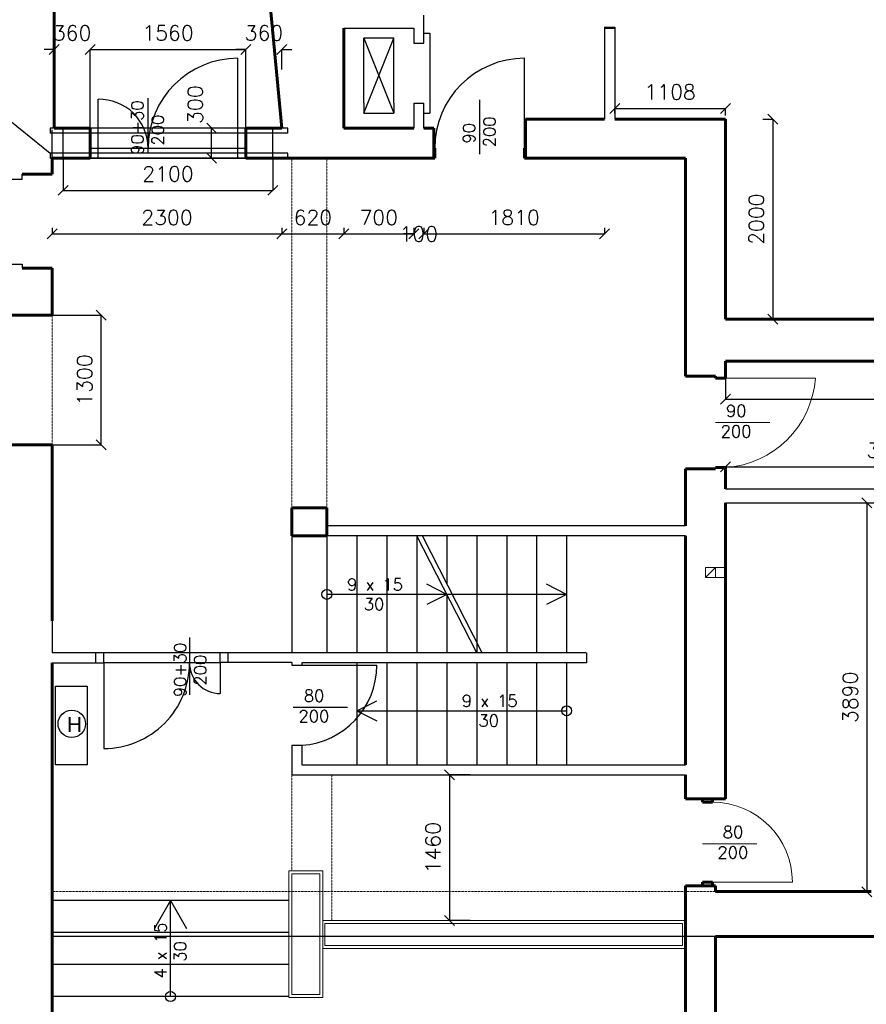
# Model space of a CAD drawing. Header units: millimetres. Extents: x -29041 to 64500, y 110629 to 283923.
# Tile 40 of 49: x 23348 to 31823, y 183125 to 192978. Entities that reach past the tile are written whole.
import ezdxf

# ---------------------------------------------------------------- set-up
doc = ezdxf.new("R2010")
doc.units = ezdxf.units.MM
doc.linetypes.add('DASHED', pattern=[0.75, 0.5, -0.25])
for name, color, linetype in [('beton', 7, 'Continuous'), ('cienka', 1, 'Continuous'), ('konstrukcja', 3, 'Continuous'), ('sciany', 7, 'Continuous')]:
    doc.layers.add(name, color=color, linetype=linetype)
for name, color, linetype, lineweight in [('ISTN_PRZEKROJOWA', 7, 'Continuous', 60), ('ISTN_WIDOKOWA', 7, 'Continuous', 13), ('pomocnicza', 11, 'Continuous', 13)]:
    doc.layers.add(name, color=color, linetype=linetype, lineweight=lineweight)
doc.styles.add('SLAWEK', font='simplex.shx', dxfattribs={"width": 0.7, "height": 1})
doc.styles.get("Standard").update_dxf_attribs({"font": 'arial.ttf'})
doc.styles.add('TXT 50', font='simplex.shx', dxfattribs={"height": 150})
doc.styles.add('txt150', font='arial.ttf', dxfattribs={"height": 150})
doc.dimstyles.new('wymiary1do50', dxfattribs={"dimtxt": 150, "dimasz": 100, "dimexe": 0.18, "dimexo": 0.066, "dimgap": 90, "dimtad": 1, "dimdec": 0, "dimzin": 0, "dimdsep": 46, "dimtxsty": 'txt150', "dimblk": 'OBLIQUE', "dimcen": 0.09, "dimclrd": 1, "dimclre": 1, "dimadec": 0, "dimazin": 0, "dimtfac": 1, "dimtdec": 0, "dimtix": 1, "dimtofl": 0, "dimtmove": 2, "dimatfit": 3, "dimfxl": 1, "dimtfillclr": 256, "dimtolj": 1, "dimtzin": 0, "dimarcsym": 0})

# ---------------------------------------------------------------- blocks, each defined once
blk = doc.blocks.new('_Oblique')
at = {"layer": 'sciany', "color": 0, "lineweight": -2}
blk.add_line((-0.5, -0.5), (0.5, 0.5), dxfattribs=at)
blk = doc.blocks.new('*D483')
at = {"layer": 'beton', "color": 1, "lineweight": -2}
for p, q in [((23692.7, 192681), (23592.7, 192681)), ((23692.7, 192481), (23692.7, 192681.1)), ((24052.7, 191892.4), (24052.7, 192681.1)), ((24052.7, 192681), (24152.7, 192681))]:
    blk.add_line(p, q, dxfattribs=at)
at = {"layer": 'Defpoints', "color": 0}
for p in [(24052.7, 192681), (23692.7, 192481), (24052.7, 191892.3)]:
    blk.add_point(p, dxfattribs=at)
at = {"layer": 'beton', "color": 1, "lineweight": -2, "xscale": 100, "yscale": 100, "zscale": 100}
blk.add_blockref('_Oblique', (23692.7, 192681), dxfattribs=at)
at = {"layer": 'beton', "color": 1, "lineweight": -2, "xscale": 100, "yscale": 100, "zscale": 100, "rotation": 180}
blk.add_blockref('_Oblique', (24052.7, 192681), dxfattribs=at)
at = {"layer": 'beton', "color": 0, "insert": (23872.7, 192846), "char_height": 150, "attachment_point": 5, "style": 'TXT 50'}
blk.add_mtext('\\A1;360', dxfattribs=at)
blk = doc.blocks.new('*D484')
at = {"layer": 'beton', "color": 1, "lineweight": -2}
for p, q in [((24052.7, 191892.4), (24052.7, 192681.1)), ((24052.7, 192681), (25612.7, 192681)), ((25612.7, 191892.4), (25612.7, 192681.1))]:
    blk.add_line(p, q, dxfattribs=at)
at = {"layer": 'Defpoints', "color": 0}
for p in [(25612.7, 192681), (24052.7, 191892.3), (25612.7, 191892.3)]:
    blk.add_point(p, dxfattribs=at)
at = {"layer": 'beton', "color": 1, "lineweight": -2, "xscale": 100, "yscale": 100, "zscale": 100, "rotation": 180}
blk.add_blockref('_Oblique', (24052.7, 192681), dxfattribs=at)
at = {"layer": 'beton', "color": 1, "lineweight": -2, "xscale": 100, "yscale": 100, "zscale": 100}
blk.add_blockref('_Oblique', (25612.7, 192681), dxfattribs=at)
at = {"layer": 'beton', "color": 0, "insert": (24832.7, 192846), "char_height": 150, "attachment_point": 5, "style": 'TXT 50'}
blk.add_mtext('\\A1;1560', dxfattribs=at)
blk = doc.blocks.new('*D485')
at = {"layer": 'beton', "color": 1, "lineweight": -2}
for p, q in [((25612.7, 192681), (25512.7, 192681)), ((25612.7, 191892.4), (25612.7, 192681.1)), ((25973, 192481), (25973, 192681.1)), ((25973, 192681), (26073, 192681))]:
    blk.add_line(p, q, dxfattribs=at)
at = {"layer": 'Defpoints', "color": 0}
for p in [(25973, 192681), (25973, 192481), (25612.7, 191892.3)]:
    blk.add_point(p, dxfattribs=at)
at = {"layer": 'beton', "color": 1, "lineweight": -2, "xscale": 100, "yscale": 100, "zscale": 100}
blk.add_blockref('_Oblique', (25612.7, 192681), dxfattribs=at)
at = {"layer": 'beton', "color": 1, "lineweight": -2, "xscale": 100, "yscale": 100, "zscale": 100, "rotation": 180}
blk.add_blockref('_Oblique', (25973, 192681), dxfattribs=at)
at = {"layer": 'beton', "color": 0, "insert": (25792.8, 192846), "char_height": 150, "attachment_point": 5, "style": 'TXT 50'}
blk.add_mtext('\\A1;360', dxfattribs=at)
blk = doc.blocks.new('*D501')
at = {"layer": 'beton', "color": 1, "lineweight": -2}
for p, q in [((30412.7, 189562.3), (30412.7, 189182.2)), ((38562.7, 189527.3), (38562.7, 189182.2)), ((30412.7, 189182.4), (38562.7, 189182.4))]:
    blk.add_line(p, q, dxfattribs=at)
at = {"layer": 'Defpoints', "color": 0}
for p in [(30412.7, 189562.3), (38562.7, 189527.3), (38562.7, 189182.4)]:
    blk.add_point(p, dxfattribs=at)
at = {"layer": 'beton', "color": 1, "lineweight": -2, "xscale": 100, "yscale": 100, "zscale": 100, "rotation": 180}
blk.add_blockref('_Oblique', (30412.7, 189182.4), dxfattribs=at)
at = {"layer": 'beton', "color": 1, "lineweight": -2, "xscale": 100, "yscale": 100, "zscale": 100}
blk.add_blockref('_Oblique', (38562.7, 189182.4), dxfattribs=at)
at = {"layer": 'beton', "color": 0, "insert": (34487.7, 189347.4), "char_height": 150, "attachment_point": 5, "style": 'TXT 50'}
blk.add_mtext('\\A1;8150', dxfattribs=at)
blk = doc.blocks.new('*D352')
at = {"layer": 'beton', "color": 1, "lineweight": -2}
for p, q in [((27856.2, 185422.3), (27649.8, 185422.3)), ((27649.9, 185422.3), (27649.9, 183962.3)), ((27856.2, 183962.3), (27649.8, 183962.3))]:
    blk.add_line(p, q, dxfattribs=at)
at = {"layer": 'Defpoints', "color": 0}
for p in [(27856.3, 185422.3), (27649.9, 183962.3), (27856.3, 183962.3)]:
    blk.add_point(p, dxfattribs=at)
at = {"layer": 'beton', "color": 1, "lineweight": -2, "xscale": 100, "yscale": 100, "zscale": 100}
for p, rotation in [((27649.9, 185422.3), 90), ((27649.9, 183962.3), 270)]:
    blk.add_blockref('_Oblique', p, dxfattribs=dict(at, rotation=rotation))
at = {"layer": 'beton', "color": 0, "insert": (27484.9, 184692.3), "char_height": 150, "attachment_point": 5, "rotation": 90, "style": 'TXT 50'}
blk.add_mtext('\\A1;1460', dxfattribs=at)
blk = doc.blocks.new('*D353')
at = {"layer": 'beton', "color": 1, "lineweight": -2}
for p, q in [((23672.7, 190893.8), (23672.7, 190833.7)), ((25973, 190893.8), (25973, 190833.7)), ((23672.7, 190833.9), (25973, 190833.9))]:
    blk.add_line(p, q, dxfattribs=at)
at = {"layer": 'Defpoints', "color": 0}
for p in [(23672.7, 190893.9), (25973, 190893.9), (25973, 190833.9)]:
    blk.add_point(p, dxfattribs=at)
at = {"layer": 'beton', "color": 1, "lineweight": -2, "xscale": 100, "yscale": 100, "zscale": 100, "rotation": 180}
blk.add_blockref('_Oblique', (23672.7, 190833.9), dxfattribs=at)
at = {"layer": 'beton', "color": 1, "lineweight": -2, "xscale": 100, "yscale": 100, "zscale": 100}
blk.add_blockref('_Oblique', (25973, 190833.9), dxfattribs=at)
at = {"layer": 'beton', "color": 0, "insert": (24822.8, 190998.9), "char_height": 150, "attachment_point": 5, "style": 'TXT 50'}
blk.add_mtext('\\A1;2300', dxfattribs=at)
blk = doc.blocks.new('*D354')
at = {"layer": 'beton', "color": 1, "lineweight": -2}
for p, q in [((25973, 190893.8), (25973, 190833.7)), ((26592.7, 190893.8), (26592.7, 190833.7)), ((25973, 190833.9), (26592.7, 190833.9))]:
    blk.add_line(p, q, dxfattribs=at)
at = {"layer": 'Defpoints', "color": 0}
for p in [(25973, 190893.9), (26592.7, 190893.9), (26592.7, 190833.9)]:
    blk.add_point(p, dxfattribs=at)
at = {"layer": 'beton', "color": 1, "lineweight": -2, "xscale": 100, "yscale": 100, "zscale": 100, "rotation": 180}
blk.add_blockref('_Oblique', (25973, 190833.9), dxfattribs=at)
at = {"layer": 'beton', "color": 1, "lineweight": -2, "xscale": 100, "yscale": 100, "zscale": 100}
blk.add_blockref('_Oblique', (26592.7, 190833.9), dxfattribs=at)
at = {"layer": 'beton', "color": 0, "insert": (26282.8, 190998.9), "char_height": 150, "attachment_point": 5, "style": 'TXT 50'}
blk.add_mtext('\\A1;620', dxfattribs=at)
blk = doc.blocks.new('*D355')
at = {"layer": 'beton', "color": 1, "lineweight": -2}
for p, q in [((26592.7, 190893.8), (26592.7, 190833.7)), ((27292.7, 190893.8), (27292.7, 190833.7)), ((26592.7, 190833.9), (27292.7, 190833.9))]:
    blk.add_line(p, q, dxfattribs=at)
at = {"layer": 'Defpoints', "color": 0}
for p in [(26592.7, 190893.9), (27292.7, 190893.9), (27292.7, 190833.9)]:
    blk.add_point(p, dxfattribs=at)
at = {"layer": 'beton', "color": 1, "lineweight": -2, "xscale": 100, "yscale": 100, "zscale": 100, "rotation": 180}
blk.add_blockref('_Oblique', (26592.7, 190833.9), dxfattribs=at)
at = {"layer": 'beton', "color": 1, "lineweight": -2, "xscale": 100, "yscale": 100, "zscale": 100}
blk.add_blockref('_Oblique', (27292.7, 190833.9), dxfattribs=at)
at = {"layer": 'beton', "color": 0, "insert": (26942.7, 190998.9), "char_height": 150, "attachment_point": 5, "style": 'TXT 50'}
blk.add_mtext('\\A1;700', dxfattribs=at)
blk = doc.blocks.new('*D356')
at = {"layer": 'beton', "color": 1, "lineweight": -2}
for p, q in [((27292.7, 190893.8), (27292.7, 190833.7)), ((27392.7, 190893.8), (27392.7, 190833.7)), ((27292.7, 190833.9), (27192.7, 190833.9)), ((27392.7, 190833.9), (27492.7, 190833.9))]:
    blk.add_line(p, q, dxfattribs=at)
at = {"layer": 'Defpoints', "color": 0}
for p in [(27292.7, 190893.9), (27392.7, 190893.9), (27392.7, 190833.9)]:
    blk.add_point(p, dxfattribs=at)
at = {"layer": 'beton', "color": 1, "lineweight": -2, "xscale": 100, "yscale": 100, "zscale": 100}
blk.add_blockref('_Oblique', (27292.7, 190833.9), dxfattribs=at)
at = {"layer": 'beton', "color": 1, "lineweight": -2, "xscale": 100, "yscale": 100, "zscale": 100, "rotation": 180}
blk.add_blockref('_Oblique', (27392.7, 190833.9), dxfattribs=at)
at = {"layer": 'beton', "color": 0, "insert": (27342.7, 190833.9), "char_height": 150, "attachment_point": 5, "style": 'TXT 50'}
blk.add_mtext('\\A1;100', dxfattribs=at)
blk = doc.blocks.new('*D357')
at = {"layer": 'beton', "color": 1, "lineweight": -2}
for p, q in [((27392.7, 190893.8), (27392.7, 190833.7)), ((29202.7, 190893.8), (29202.7, 190833.7)), ((27392.7, 190833.9), (29202.7, 190833.9))]:
    blk.add_line(p, q, dxfattribs=at)
at = {"layer": 'Defpoints', "color": 0}
for p in [(27392.7, 190893.9), (29202.7, 190893.9), (29202.7, 190833.9)]:
    blk.add_point(p, dxfattribs=at)
at = {"layer": 'beton', "color": 1, "lineweight": -2, "xscale": 100, "yscale": 100, "zscale": 100, "rotation": 180}
blk.add_blockref('_Oblique', (27392.7, 190833.9), dxfattribs=at)
at = {"layer": 'beton', "color": 1, "lineweight": -2, "xscale": 100, "yscale": 100, "zscale": 100}
blk.add_blockref('_Oblique', (29202.7, 190833.9), dxfattribs=at)
at = {"layer": 'beton', "color": 0, "insert": (28297.7, 190998.9), "char_height": 150, "attachment_point": 5, "style": 'TXT 50'}
blk.add_mtext('\\A1;1810', dxfattribs=at)
blk = doc.blocks.new('*D358')
at = {"layer": 'beton', "color": 1, "lineweight": -2}
for p, q in [((30412.7, 188407.9), (30412.7, 188504.2)), ((30412.7, 188504), (33752.7, 188504)), ((33752.7, 188407.9), (33752.7, 188504.2))]:
    blk.add_line(p, q, dxfattribs=at)
at = {"layer": 'Defpoints', "color": 0}
for p in [(33752.7, 188504), (30412.7, 188407.9), (33752.7, 188407.9)]:
    blk.add_point(p, dxfattribs=at)
at = {"layer": 'beton', "color": 1, "lineweight": -2, "xscale": 100, "yscale": 100, "zscale": 100, "rotation": 180}
blk.add_blockref('_Oblique', (30412.7, 188504), dxfattribs=at)
at = {"layer": 'beton', "color": 1, "lineweight": -2, "xscale": 100, "yscale": 100, "zscale": 100}
blk.add_blockref('_Oblique', (33752.7, 188504), dxfattribs=at)
at = {"layer": 'beton', "color": 0, "insert": (32082.7, 188669), "char_height": 150, "attachment_point": 5, "style": 'TXT 50'}
blk.add_mtext('\\A1;3340', dxfattribs=at)
blk = doc.blocks.new('*D392')
at = {"layer": 'beton', "color": 1, "lineweight": -2}
for p, q in [((29304.6, 192041.3), (29304.6, 192090.3)), ((29304.6, 192090.1), (30412.7, 192090.1)), ((30412.7, 192018.2), (30412.7, 192090.3))]:
    blk.add_line(p, q, dxfattribs=at)
at = {"layer": 'Defpoints', "color": 0}
for p in [(29304.6, 192041.2), (30412.7, 192090.1), (30412.7, 192018.2)]:
    blk.add_point(p, dxfattribs=at)
at = {"layer": 'beton', "color": 1, "lineweight": -2, "xscale": 100, "yscale": 100, "zscale": 100, "rotation": 180}
blk.add_blockref('_Oblique', (29304.6, 192090.1), dxfattribs=at)
at = {"layer": 'beton', "color": 1, "lineweight": -2, "xscale": 100, "yscale": 100, "zscale": 100}
blk.add_blockref('_Oblique', (30412.7, 192090.1), dxfattribs=at)
at = {"layer": 'beton', "color": 0, "insert": (29858.7, 192255.1), "char_height": 150, "attachment_point": 5, "style": 'TXT 50'}
blk.add_mtext('\\A1;1108', dxfattribs=at)
blk = doc.blocks.new('*D393')
at = {"layer": 'beton', "color": 1, "lineweight": -2}
for p, q in [((30786.8, 191982.3), (30887.3, 191982.3)), ((30887.1, 191982.3), (30887.1, 189982.3)), ((30757.9, 189982.3), (30887.3, 189982.3))]:
    blk.add_line(p, q, dxfattribs=at)
at = {"layer": 'Defpoints', "color": 0}
for p in [(30786.7, 191982.3), (30757.8, 189982.3), (30887.1, 189982.3)]:
    blk.add_point(p, dxfattribs=at)
at = {"layer": 'beton', "color": 1, "lineweight": -2, "xscale": 100, "yscale": 100, "zscale": 100}
for p, rotation in [((30887.1, 191982.3), 90), ((30887.1, 189982.3), 270)]:
    blk.add_blockref('_Oblique', p, dxfattribs=dict(at, rotation=rotation))
at = {"layer": 'beton', "color": 0, "insert": (30722.1, 190982.3), "char_height": 150, "attachment_point": 5, "rotation": 90, "style": 'TXT 50'}
blk.add_mtext('\\A1;2000', dxfattribs=at)
blk = doc.blocks.new('*D400')
at = {"layer": 'beton', "color": 1, "lineweight": -2}
for p, q in [((31750.8, 188142.3), (31826.7, 188142.3)), ((31826.5, 188142.3), (31826.5, 184252.3)), ((31630.6, 184252.3), (31826.7, 184252.3))]:
    blk.add_line(p, q, dxfattribs=at)
at = {"layer": 'Defpoints', "color": 0}
for p in [(31750.7, 188142.3), (31630.5, 184252.3), (31826.5, 184252.3)]:
    blk.add_point(p, dxfattribs=at)
at = {"layer": 'beton', "color": 1, "lineweight": -2, "xscale": 100, "yscale": 100, "zscale": 100}
for p, rotation in [((31826.5, 188142.3), 90), ((31826.5, 184252.3), 270)]:
    blk.add_blockref('_Oblique', p, dxfattribs=dict(at, rotation=rotation))
at = {"layer": 'beton', "color": 0, "insert": (31661.5, 186197.3), "char_height": 150, "attachment_point": 5, "rotation": 90, "style": 'TXT 50'}
blk.add_mtext('\\A1;3890', dxfattribs=at)
blk = doc.blocks.new('*D410')
at = {"layer": 'beton', "color": 1, "lineweight": -2}
for p, q in [((23672.8, 190022.3), (24163.1, 190022.3)), ((24162.9, 188722.3), (24162.9, 190022.3)), ((23672.8, 188722.3), (24163.1, 188722.3))]:
    blk.add_line(p, q, dxfattribs=at)
at = {"layer": 'Defpoints', "color": 0}
for p in [(23672.7, 190022.3), (24162.9, 190022.3), (23672.7, 188722.3)]:
    blk.add_point(p, dxfattribs=at)
at = {"layer": 'beton', "color": 1, "lineweight": -2, "xscale": 100, "yscale": 100, "zscale": 100}
for p, rotation in [((24162.9, 190022.3), 90), ((24162.9, 188722.3), 270)]:
    blk.add_blockref('_Oblique', p, dxfattribs=dict(at, rotation=rotation))
at = {"layer": 'beton', "color": 0, "insert": (23997.9, 189372.3), "char_height": 150, "attachment_point": 5, "rotation": 90, "style": 'TXT 50'}
blk.add_mtext('\\A1;1300', dxfattribs=at)
blk = doc.blocks.new('*D579')
at = {"layer": 'beton', "color": 1, "lineweight": -2}
for p, q in [((23782.7, 191592.3), (23782.7, 191270.5)), ((25882.7, 191592.3), (25882.7, 191270.5)), ((23782.7, 191270.7), (25882.7, 191270.7))]:
    blk.add_line(p, q, dxfattribs=at)
at = {"layer": 'Defpoints', "color": 0}
for p in [(23782.7, 191592.3), (25882.7, 191592.3), (25882.7, 191270.7)]:
    blk.add_point(p, dxfattribs=at)
at = {"layer": 'beton', "color": 1, "lineweight": -2, "xscale": 100, "yscale": 100, "zscale": 100, "rotation": 180}
blk.add_blockref('_Oblique', (23782.7, 191270.7), dxfattribs=at)
at = {"layer": 'beton', "color": 1, "lineweight": -2, "xscale": 100, "yscale": 100, "zscale": 100}
blk.add_blockref('_Oblique', (25882.7, 191270.7), dxfattribs=at)
at = {"layer": 'beton', "color": 0, "insert": (24832.7, 191435.7), "char_height": 150, "attachment_point": 5, "style": 'TXT 50'}
blk.add_mtext('\\A1;2100', dxfattribs=at)
blk = doc.blocks.new('*D586')
at = {"layer": 'beton', "color": 1, "lineweight": -2}
for p, q in [((25612.7, 191892.3), (25269.3, 191892.3)), ((25269.5, 191592.3), (25269.5, 191892.3)), ((25612.7, 191592.3), (25269.3, 191592.3))]:
    blk.add_line(p, q, dxfattribs=at)
at = {"layer": 'Defpoints', "color": 0}
for p in [(25269.5, 191892.3), (25612.7, 191892.3), (25612.7, 191592.3)]:
    blk.add_point(p, dxfattribs=at)
at = {"layer": 'beton', "color": 1, "lineweight": -2, "xscale": 100, "yscale": 100, "zscale": 100}
for p, rotation in [((25269.5, 191892.3), 90), ((25269.5, 191592.3), 270)]:
    blk.add_blockref('_Oblique', p, dxfattribs=dict(at, rotation=rotation))
at = {"layer": 'beton', "color": 0, "insert": (25104.5, 192128.1), "char_height": 150, "attachment_point": 5, "rotation": 90, "style": 'TXT 50'}
blk.add_mtext('\\A1;300', dxfattribs=at)

msp = doc.modelspace()

# ---------------------------------------------------------------- linework, layer by layer
at = {"layer": 'beton'}
for p, q in [((23672.73327, 191592.34917), (23672.73327, 191874.69039)), ((23782.73327, 191592.34917), (23782.73327, 191874.69039)), ((25882.73327, 191592.34917), (25882.73327, 191874.69039))]:
    msp.add_line(p, q, dxfattribs=at)
at = {"layer": 'cienka'}
for p, q in [((27392.73327, 192742.34917), (27392.73327, 193022.34917)), ((26592.73327, 192892.34917), (27292.73327, 192892.34917)), ((27292.73327, 192892.34917), (27292.73327, 192742.34917)), ((27392.73327, 192842.34917), (27454.45373, 192842.34917)), ((27454.45373, 192842.34917), (27454.45373, 192042.34917)), ((29202.73327, 192902.34917), (29304.59074, 192902.34917)), ((29202.73327, 192902.34917), (29202.73327, 192892.34917)), ((29202.73327, 192892.34917), (29304.59074, 192892.34917)), ((29202.73327, 192892.34917), (29202.73327, 191982.34917)), ((29304.59074, 192902.34917), (29304.59074, 192892.34917)), ((29304.59074, 192892.34917), (29304.59074, 191982.34917)), ((26792.73327, 192792.34917), (27092.73327, 192042.34917)), ((26792.73327, 192042.34917), (27092.73327, 192792.34917)), ((27092.73327, 192792.34917), (26792.73327, 192792.34917)), ((26792.73327, 192142.34917), (26792.73327, 192792.34917)), ((27092.73327, 192142.34917), (27092.73327, 192792.34917)), ((27292.73327, 192742.34917), (27392.73327, 192742.34917)), ((25532.73327, 191692.34917), (25532.73327, 192592.34917)), ((28402.73327, 191692.34917), (28402.73327, 192592.34917)), ((23014.58727, 192156.94701), (23652.73327, 191642.34917)), ((24132.73327, 191692.34917), (24132.73327, 192182.24712)), ((24632.73327, 191649.91069), (24632.73327, 192193.82786)), ((26792.73327, 192142.34917), (26792.73327, 192042.34917)), ((27092.73327, 192142.34917), (27092.73327, 192042.34917)), ((27292.73327, 192142.34917), (27392.73327, 192142.34917)), ((27292.73327, 192142.34917), (27292.73327, 191892.34917)), ((27392.73327, 191892.34917), (27392.73327, 192142.34917)), ((27952.73327, 191632.34917), (27952.73327, 192176.26634)), ((26792.73327, 192042.34917), (27092.73327, 192042.34917)), ((27392.73327, 192042.34917), (27454.45373, 192042.34917)), ((24052.73327, 191692.34917), (25612.73327, 191692.34917)), ((24132.73327, 191592.34917), (24132.73327, 191692.34917)), ((25532.73327, 191592.34917), (25532.73327, 191692.34917)), ((24052.73327, 191592.34917), (25612.73327, 191592.34917)), ((23272.73327, 191382.34917), (23372.73327, 191382.34917)), ((23372.73327, 191382.34917), (23372.73327, 191432.34917)), ((23272.73327, 190532.34917), (23372.73327, 190532.34917)), ((23372.73327, 190532.34917), (23372.73327, 190492.34917)), ((30412.73327, 188282.34917), (37662.73327, 188282.34917)), ((30412.73327, 188142.34917), (33752.73327, 188142.34917)), ((30012.73327, 187912.34917), (26422.73327, 187912.34917)), ((26072.73327, 187812.34917), (26072.73327, 186642.34917)), ((30012.73327, 187812.34917), (26422.73327, 187812.34917)), ((26422.73327, 187812.34917), (26422.73327, 186642.34917)), ((26722.73327, 187812.34917), (26722.73327, 186642.34917)), ((27022.73327, 187812.34917), (27022.73327, 186642.34917)), ((27322.73327, 187812.34917), (27322.73327, 186642.34917)), ((27922.73327, 186642.34917), (27322.73327, 187812.34917)), ((27978.92457, 186642.34917), (27378.92457, 187812.34917)), ((27622.73327, 187812.34917), (27622.73327, 187336.92221)), ((27922.73327, 187812.34917), (27922.73327, 186642.34917)), ((28222.73327, 187812.34917), (28222.73327, 186642.34917)), ((28522.73327, 187812.34917), (28522.73327, 186642.34917)), ((28822.73327, 187812.34917), (28822.73327, 186642.34917)), ((27622.73327, 187227.34917), (27422.17166, 187327.91078)), ((28822.73327, 187227.34917), (28622.17166, 187327.91078)), ((27622.73327, 187227.34917), (26422.73327, 187227.34917)), ((28822.73327, 187227.34917), (27378.92457, 187227.34917)), ((27622.73327, 187227.34917), (27422.17166, 187126.78756)), ((27622.73327, 187227.34917), (27622.73327, 186642.34917)), ((28822.73327, 187227.34917), (28622.17166, 187126.78756)), ((23672.73327, 186992.34917), (23672.73327, 186642.79676)), ((25047.63492, 186794.39928), (25047.63492, 186222.63683)), ((24191.0759, 186642.79676), (23672.73327, 186642.79676)), ((24111.0759, 186542.79676), (24111.0759, 186642.79676)), ((24191.0759, 186542.79676), (24191.0759, 186642.79676)), ((25355.19209, 186642.79676), (24191.0759, 186642.79676)), ((26072.73327, 186642.34917), (25355.1925, 186642.34917)), ((25355.28211, 186545.01961), (25355.1925, 186642.34917)), ((25435.28207, 186545.09326), (25435.19247, 186642.42282)), ((29017.30705, 186642.34917), (26073.79665, 186642.34917)), ((29022.73327, 186642.34917), (29022.73327, 186542.34917)), ((23672.73327, 186542.79676), (24191.0759, 186542.79676)), ((24190.98305, 186541.94469), (24190.98305, 185685.32336)), ((25355.19209, 186542.79676), (24191.0759, 186542.79676)), ((26072.73327, 186545.01961), (25355.28211, 186545.01961)), ((25355.32964, 186552.67674), (25355.32964, 186235.23961)), ((26072.73327, 186545.01961), (26072.73327, 186517.34917)), ((29022.73327, 186542.34917), (26172.73327, 186542.34917)), ((26172.73327, 186542.34917), (26172.73327, 186517.34917)), ((26722.73327, 186542.34917), (26722.73327, 185522.34917)), ((27022.73327, 186542.34917), (27022.73327, 185522.34917)), ((27322.73327, 186542.34917), (27322.73327, 185522.34917)), ((27622.73327, 186542.34917), (27622.73327, 185522.34917)), ((27922.73327, 186542.34917), (27922.73327, 185522.34917)), ((28222.73327, 186542.34917), (28222.73327, 185522.34917)), ((28522.73327, 186542.34917), (28522.73327, 185522.34917)), ((28822.73327, 186542.34917), (28822.73327, 185522.34917)), ((26072.73327, 186517.34917), (26172.73327, 186517.34917)), ((26172.73327, 186517.34917), (26922.73327, 186517.34917)), ((26722.73327, 186062.34917), (26923.29487, 186162.91078)), ((26630.76163, 186096.53802), (26086.84446, 186096.53802)), ((26722.73327, 186062.34917), (28822.73327, 186062.34917)), ((26722.73327, 186062.34917), (26923.29487, 185961.78756)), ((26072.73327, 185717.34917), (26172.73327, 185717.34917)), ((26072.73327, 185717.34917), (26072.73327, 185422.34917)), ((26172.73327, 185717.34917), (26172.73327, 185522.34917)), ((26172.73327, 185522.34917), (30012.73327, 185522.34917)), ((26072.73327, 185422.34917), (30012.73327, 185422.34917)), ((26042.73327, 184162.34917), (23672.73327, 184162.34917)), ((24857.73327, 184162.34917), (24697.73327, 183885.22104)), ((24857.73327, 183202.34917), (24857.73327, 184162.34917)), ((24857.73327, 184162.34917), (25017.73327, 183885.22104)), ((26042.73327, 183842.34917), (23672.73327, 183842.34917)), ((30312.73327, 183802.34917), (23672.73327, 183802.34917)), ((26042.73327, 183522.34917), (23672.73327, 183522.34917)), ((26042.73327, 183202.34917), (23672.73327, 183202.34917))]:
    msp.add_line(p, q, dxfattribs=at)
msp.add_lwpolyline([(23705.22759, 186308.80308), (24024.10649, 186308.80308), (24024.10649, 185523.14608), (23705.22759, 185523.14608)], close=True, dxfattribs=at)
for centre, radius in [((26422.73327, 187227.34917), 50), ((23868.667, 185932.19583), 137.12708), ((28822.73327, 186062.34917), 50), ((24857.73327, 183202.34917), 50)]:
    msp.add_circle(centre, radius, dxfattribs=at)
for centre, radius, start, end in [((25532.73327, 191692.34917), 900, 90, 180), ((28402.73327, 191692.34917), 900, 90, 180), ((24142.73327, 191692.34917), 490, 0, 91.169382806), ((24190.95717, 186542.00713), 856.68377, 270.001730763, 0.045796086), ((25355.19209, 186542.79676), 307.55717, 180, 270.0256241), ((26119.74733, 186518.58599), 802.98689, 273.783471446, 359.911749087)]:
    msp.add_arc(centre, radius, start, end, dxfattribs=at)
at = {"layer": 'ISTN_PRZEKROJOWA'}
for p, q in [((23692.73327, 196222.34917), (23692.73327, 191892.34917)), ((25562.73327, 196222.34917), (25972.96351, 191892.34917)), ((26592.73327, 192892.34917), (26592.73327, 192042.34917)), ((26592.73327, 192042.34917), (26592.73327, 191892.34917)), ((28412.73327, 191592.34917), (28412.73327, 191982.34917)), ((28412.73327, 191982.34917), (29202.73327, 191982.34917)), ((29304.59074, 191982.34917), (30412.73327, 191982.34917)), ((30412.73327, 189982.34917), (30412.73327, 191982.34917)), ((24052.73327, 191892.34917), (23692.73327, 191892.34917)), ((24052.73327, 191592.34917), (24052.73327, 191892.34917)), ((25612.73327, 191592.34917), (25612.73327, 191892.34917)), ((25612.73327, 191892.34917), (25972.96351, 191892.34917)), ((26592.73327, 191892.34917), (27292.73327, 191892.34917)), ((27492.73327, 191892.34917), (27392.73327, 191892.34917)), ((27492.73327, 191592.34917), (27492.73327, 191892.34917)), ((27492.73327, 191692.34917), (27502.73327, 191692.34917)), ((27502.73327, 191592.34917), (27502.73327, 191692.34917)), ((28402.73327, 191592.34917), (28402.73327, 191692.34917)), ((28412.73327, 191692.34917), (28402.73327, 191692.34917)), ((23672.73327, 191432.34917), (23672.73327, 191592.34917)), ((23672.73327, 191592.34917), (24052.73327, 191592.34917)), ((25612.73327, 191592.34917), (27492.73327, 191592.34917)), ((27492.73327, 191592.34917), (27502.73327, 191592.34917)), ((28412.73327, 191592.34917), (28402.73327, 191592.34917)), ((28412.73327, 191592.34917), (30012.73327, 191592.34917)), ((30012.73327, 191592.34917), (30012.73327, 189562.34917)), ((23372.73327, 191432.34917), (23672.73327, 191432.34917)), ((23372.73327, 190492.34917), (23672.73327, 190492.34917)), ((23672.73327, 190022.34917), (23672.73327, 190492.34917)), ((23272.73327, 190022.34917), (23672.73327, 190022.34917)), ((30412.73327, 189982.34917), (32198.16551, 189982.34917)), ((30012.73327, 189562.34917), (30012.73327, 189412.34917)), ((30412.73327, 189562.34917), (31944.17525, 189562.34917)), ((30412.73327, 189562.34917), (30412.73327, 189412.34917)), ((30412.73327, 189562.34917), (33212.73327, 189562.34917)), ((30012.73327, 189412.34917), (30312.73327, 189412.34917)), ((30312.73327, 189412.34917), (30312.73327, 189392.34917)), ((30312.73327, 189392.34917), (30412.73327, 189392.34917)), ((30412.73327, 189392.34917), (30412.73327, 189422.34917)), ((23272.73327, 188722.34917), (23672.73327, 188722.34917)), ((23672.73327, 188722.34917), (23672.73327, 186962.51718)), ((30312.73327, 188482.34917), (30312.73327, 188497.34917)), ((30312.73327, 188497.34917), (30412.73327, 188497.34917)), ((30412.73327, 188497.34917), (30412.73327, 188482.34917)), ((30012.73327, 188482.34917), (30312.73327, 188482.34917)), ((30012.73327, 187912.34917), (30012.73327, 188482.34917)), ((30412.73327, 188482.34917), (30412.73327, 188282.34917)), ((30412.73327, 188142.34917), (30412.73327, 185182.34917)), ((26072.73327, 188092.34917), (26422.73327, 188092.34917)), ((26072.73327, 187812.34917), (26072.73327, 188092.34917)), ((26422.73327, 187812.34917), (26422.73327, 188092.34917)), ((26422.73327, 187812.34917), (26072.73327, 187812.34917)), ((30012.73327, 185522.34917), (30012.73327, 187812.34917)), ((23672.73327, 186542.79676), (23672.73327, 178502.34917)), ((30012.73327, 185422.34917), (30012.73327, 185182.34917)), ((30012.73327, 185182.34917), (30412.73327, 185182.34917)), ((30182.73327, 185147.34917), (30182.73327, 185182.34917)), ((30282.73327, 185147.34917), (30182.73327, 185147.34917)), ((30282.73327, 185182.34917), (30282.73327, 185147.34917)), ((30012.73327, 184312.34917), (30312.73327, 184312.34917)), ((30012.73327, 184312.34917), (30012.73327, 182792.34917)), ((30282.73327, 184347.34917), (30182.73327, 184347.34917)), ((30182.73327, 184347.34917), (30182.73327, 184312.34917)), ((30282.73327, 184312.34917), (30282.73327, 184347.34917)), ((30312.73327, 184312.34917), (30312.73327, 184252.34917)), ((30312.73327, 184252.34917), (31872.73327, 184252.34917)), ((30312.73327, 183802.34917), (30312.73327, 182742.34917)), ((31922.73327, 183802.34917), (30312.73327, 183802.34917))]:
    msp.add_line(p, q, dxfattribs=at)
at = {"layer": 'ISTN_WIDOKOWA', "linetype": 'DASHED', "lineweight": 15, "ltscale": 0.5}
for p, q in [((26072.73327, 188092.34917), (26072.73327, 191592.34917)), ((26422.73327, 188092.34917), (26422.73327, 191592.34917)), ((23672.73327, 190022.34917), (23672.73327, 188722.34917)), ((26072.73327, 185422.34917), (26072.73327, 184462.34917)), ((26472.73327, 185422.34917), (26472.73327, 183962.34917)), ((30312.73327, 184252.34917), (23672.73327, 184252.34917))]:
    msp.add_line(p, q, dxfattribs=at)
at = {"layer": 'ISTN_WIDOKOWA'}
for p, q in [((30856.57179, 188947.34917), (30312.65462, 188947.34917)), ((30726.65043, 184732.23223), (30182.73327, 184732.23223)), ((30282.73327, 184347.34917), (31082.73327, 184347.34917))]:
    msp.add_line(p, q, dxfattribs=at)
at = {"layer": 'ISTN_WIDOKOWA', "lineweight": 15}
for p, q in [((26042.73327, 184462.34917), (26382.73327, 184462.34917)), ((26042.73327, 184114.41172), (26042.73327, 184462.34917)), ((26042.73327, 184462.34917), (26042.73327, 183192.34917)), ((26382.73327, 183192.34917), (26382.73327, 184462.34917)), ((26072.73327, 184432.34917), (26352.73327, 184432.34917)), ((26072.73327, 184432.34917), (26072.73327, 183222.34917)), ((26352.73327, 183222.34917), (26352.73327, 184432.34917)), ((26382.73327, 183962.34917), (30012.73327, 183962.34917)), ((26402.73327, 183932.34917), (29982.73327, 183932.34917)), ((26402.73327, 183712.34917), (26402.73327, 183932.34917)), ((29982.73327, 183932.34917), (29982.73327, 183712.34917)), ((26382.73327, 183682.34917), (30012.73327, 183682.34917)), ((26402.73327, 183712.34917), (29982.73327, 183712.34917)), ((26042.73327, 183192.34917), (26382.73327, 183192.34917)), ((26072.73327, 183222.34917), (26352.73327, 183222.34917))]:
    msp.add_line(p, q, dxfattribs=at)
at = {"layer": 'ISTN_WIDOKOWA'}
msp.add_lwpolyline([(30412.73327, 189392.34917), (31312.73327, 189392.34917)], dxfattribs=at)
for centre, radius, start, end in [((30352.4174, 189458.01596), 962.55841, 273.592623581, 356.088180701), ((30282.73327, 184347.34917), 800, 0, 90)]:
    msp.add_arc(centre, radius, start, end, dxfattribs=at)
at = {"layer": 'konstrukcja'}
for p, q in [((26032.73327, 191892.41517), (23652.73327, 191892.41517)), ((23652.73327, 191892.41517), (23652.73327, 191842.41517)), ((26032.73327, 191842.41517), (26032.73327, 191892.41517)), ((26032.73327, 191842.41517), (23652.73327, 191842.41517)), ((26032.73327, 191642.34917), (23652.73327, 191642.34917)), ((23652.73327, 191642.34917), (23652.73327, 191592.34917)), ((25612.73327, 191592.34917), (23652.73327, 191592.34917)), ((26032.73327, 191592.34917), (26032.73327, 191642.34917))]:
    msp.add_line(p, q, dxfattribs=at)
at = {"layer": 'pomocnicza'}
msp.add_line((30211.48327, 187395.11844), (30312.73327, 187496.36844), dxfattribs=at)
for points in [[(30312.73327, 187496.36844), (30211.48327, 187395.11844)], [(30312.73327, 187496.36844), (30211.48327, 187395.11844)], [(30312.73327, 187496.36844), (30239.28978, 187496.36844)], [(30412.73327, 187496.36844), (30312.73327, 187496.36844)], [(30312.73327, 187395.11844), (30239.28978, 187395.11844)], [(30412.73327, 187395.11844), (30312.73327, 187395.11844)]]:
    msp.add_lwpolyline(points, dxfattribs=at)
msp.add_lwpolyline([(30312.73327, 187496.36844), (30312.73327, 187395.11844), (30211.48327, 187395.11844), (30211.48327, 187496.36844)], close=True, dxfattribs=at)

# ---------------------------------------------------------------- texts
at = {"layer": 'cienka', "style": 'SLAWEK'}
for s, p in [('90+30', (24585.67247, 191626.3238)), ('200', (24790.6037, 191718.71541)), ('200', (28110.6037, 191701.15389)), ('90', (27905.67247, 191738.87664)), ('90+30', (25014.16712, 186198.85115)), ('200', (25216.00117, 186314.25276)), ('4 x 15', (24817.08728, 183382.98896)), ('30', (25014.36075, 183551.06508))]:
    msp.add_text(s, height=120, rotation=90, dxfattribs=at).set_placement(p)
for s, p in [('9 x 15', (26624.51923, 187266.46497)), ('30', (26792.59535, 187069.1915)), ('80', (26192.05948, 186153.30932)), ('9 x 15', (27771.99903, 186101.46497)), ('200', (26138.80276, 185947.95523)), ('30', (27940.07515, 185904.1915))]:
    msp.add_text(s, height=120, dxfattribs=at).set_placement(p)
at = {"layer": 'cienka', "insert": (23821.77314, 186000.95076), "char_height": 150, "width": 1216.6065571, "attachment_point": 1}
msp.add_mtext('{\\fArial|b0|i0|c238|p34;\\C0;H}', dxfattribs=at)
at = {"layer": 'ISTN_WIDOKOWA', "style": 'SLAWEK'}
for s, p in [('90', (30417.86964, 189004.12047)), ('200', (30364.61292, 188798.76638)), ('80', (30385.86598, 184789.00353)), ('200', (30332.60926, 184583.64945))]:
    msp.add_text(s, height=120, dxfattribs=at).set_placement(p)

# ---------------------------------------------------------------- dimensions: what is measured, and where the dimension line sits
at = {"layer": 'beton'}
for base, p1, p2, picture, middle in [((24052.73327, 192680.9567), (23692.73327, 192480.9567), (24052.73327, 191892.34917), '*D483', (23872.73327, 192845.9567)), ((25612.73327, 192680.9567), (24052.73327, 191892.34917), (25612.73327, 191892.34917), '*D484', (24832.73327, 192845.9567)), ((25972.96351, 192680.9567), (25612.73327, 191892.34917), (25972.96351, 192480.9567), '*D485', (25792.84839, 192845.9567)), ((30412.73327, 192090.09936), (29304.59074, 192041.22426), (30412.73327, 192018.15393), '*D392', (29858.662, 192255.09936)), ((25882.73327, 191270.65189), (23782.73327, 191592.34917), (25882.73327, 191592.34917), '*D579', (24832.73327, 191435.65189)), ((25972.96351, 190833.85914), (23672.73327, 190893.85914), (25972.96351, 190893.85914), '*D353', (24822.84839, 190998.85914)), ((26592.73327, 190833.85914), (25972.96351, 190893.85914), (26592.73327, 190893.85914), '*D354', (26282.84839, 190998.85914)), ((27292.73327, 190833.85914), (26592.73327, 190893.85914), (27292.73327, 190893.85914), '*D355', (26942.73327, 190998.85914)), ((29202.73327, 190833.85914), (27392.73327, 190893.85914), (29202.73327, 190893.85914), '*D357', (28297.73327, 190998.85914)), ((38562.73327, 189182.40077), (30412.73327, 189562.34917), (38562.73327, 189527.34917), '*D501', (34487.73327, 189347.40077)), ((33752.73327, 188504.03497), (30412.73327, 188407.8635), (33752.73327, 188407.8635), '*D358', (32082.73327, 188669.03497))]:
    dim = msp.add_linear_dim(base=base, p1=p1, p2=p2, dimstyle='wymiary1do50', override={"dimtxsty": 'TXT 50'}, dxfattribs=at)
    dim.commit()
    dim.dimension.update_dxf_attribs({"geometry": picture, "text_midpoint": middle})
dim = msp.add_linear_dim(base=(25269.46474, 191892.34917), p1=(25612.73327, 191592.34917), p2=(25612.73327, 191892.34917), angle=90, dimstyle='wymiary1do50', override={"dimtxsty": 'TXT 50'}, dxfattribs=at)
dim.commit()
dim.dimension.update_dxf_attribs({"geometry": '*D586', "text_midpoint": (25104.46474, 192128.10586), "dimtype": 160})
for base, p1, p2, picture, middle in [((30887.07045, 189982.34917), (30786.6845, 191982.34917), (30757.80339, 189982.34917), '*D393', (30722.07045, 190982.34917)), ((24162.94456, 190022.34917), (23672.73327, 188722.34917), (23672.73327, 190022.34917), '*D410', (23997.94456, 189372.34917)), ((31826.47064, 184252.34917), (31750.74279, 188142.34917), (31630.49893, 184252.34917), '*D400', (31661.47064, 186197.34917))]:
    dim = msp.add_linear_dim(base=base, p1=p1, p2=p2, angle=90, dimstyle='wymiary1do50', override={"dimtxsty": 'TXT 50'}, dxfattribs=at)
    dim.commit()
    dim.dimension.update_dxf_attribs({"geometry": picture, "text_midpoint": middle})
dim = msp.add_linear_dim(base=(27392.73327, 190833.85914), p1=(27292.73327, 190893.85914), p2=(27392.73327, 190893.85914), dimstyle='wymiary1do50', override={"dimtxsty": 'TXT 50'}, dxfattribs=at)
dim.commit()
dim.dimension.update_dxf_attribs({"geometry": '*D356', "text_midpoint": (27342.73327, 190833.85914), "dimtype": 160})
dim = msp.add_aligned_dim(p1=(27856.28802, 185422.34917), p2=(27856.28802, 183962.34917), distance=-206.35175, dimstyle='wymiary1do50', override={"dimtxsty": 'TXT 50'}, dxfattribs=at)
dim.commit()
dim.dimension.update_dxf_attribs({"geometry": '*D352', "text_midpoint": (27484.93628, 184692.34917)})

doc.saveas('drawing.dxf')
